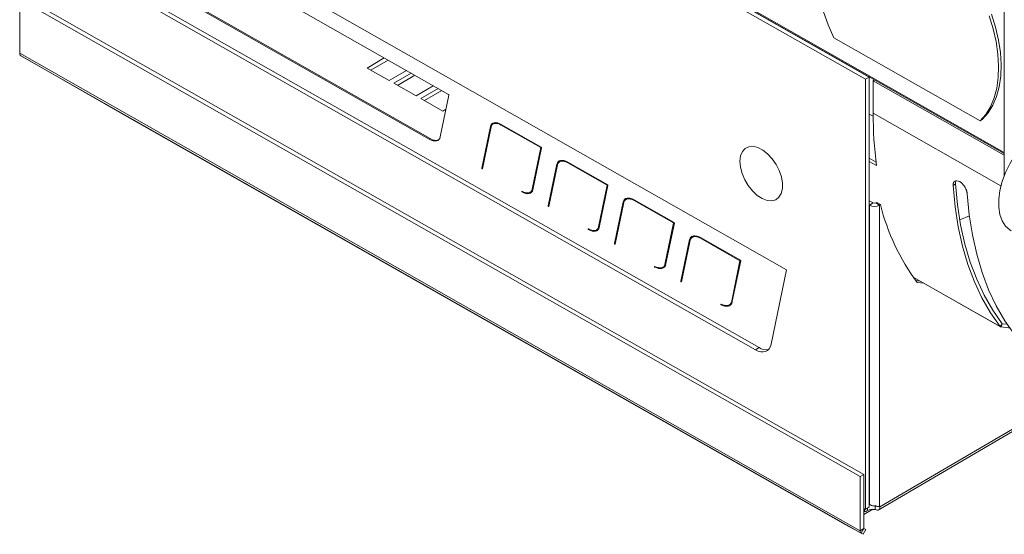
# Model space of a CAD drawing. Header units: millimetres. Extents: x 9 to 1220, y -890 to 456.
# Tile 3 of 10: x 468 to 690, y -622 to -506. Entities that reach past the tile are written whole.
import ezdxf

# ---------------------------------------------------------------- set-up
doc = ezdxf.new("R2010")
doc.units = ezdxf.units.MM

msp = doc.modelspace()

# ---------------------------------------------------------------- linework, layer by layer
at = {"color": 7, "linetype": 'Continuous', "lineweight": 15}
for p, q in [((641.01, -562.18), (505.49, -485.2)), ((658.83, -519.22), (606.99, -489.78)), ((659.68, -518.73), (607.76, -489.24)), ((607.8, -489.2), (690.13, -535.97)), ((690.13, -540.92), (690.13, -490.45)), ((564.78, -522.64), (510.91, -492.04)), ((657.64, -608.82), (468.03, -501.12)), ((468.03, -501.12), (468.03, -513.35)), ((658.48, -608.33), (468.87, -500.63)), ((498.45, -503.25), (633.98, -580.23)), ((499.29, -502.75), (634.82, -579.73)), ((506.51, -502.12), (560.38, -532.72)), ((506.72, -501.99), (560.59, -532.59)), ((684.66, -528.58), (651.69, -509.86)), ((468.03, -513.35), (657.64, -621.05)), ((468.27, -513.9), (657.88, -621.6)), ((468.27, -513.9), (468.71, -514.15)), ((468.71, -514.15), (491.67, -527.28)), ((546.38, -516.68), (550.27, -514.4)), ((547.23, -517.16), (551.12, -514.88)), ((551.37, -519.51), (546.38, -516.68)), ((555.26, -517.23), (551.37, -519.51)), ((552.44, -520.12), (556.33, -517.84)), ((553.28, -520.6), (557.18, -518.32)), ((658.83, -519.22), (659.68, -518.73)), ((658.83, -616.19), (658.83, -519.22)), ((659.68, -615.7), (659.68, -518.73)), ((660.87, -519.35), (660.54, -519.54)), ((660.54, -519.54), (690.13, -536.35)), ((660.54, -526.89), (660.54, -519.54)), ((557.43, -522.96), (552.44, -520.12)), ((561.32, -520.67), (557.43, -522.96)), ((558.49, -523.56), (562.39, -521.28)), ((559.34, -524.04), (563.23, -521.76)), ((563.48, -526.4), (558.49, -523.56)), ((562.9, -532.2), (564.85, -522.78)), ((564.19, -525.99), (563.48, -526.4)), ((654.2, -619.6), (491.67, -527.28)), ((491.67, -527.28), (491.67, -527.28)), ((659.68, -527.06), (660.54, -527.55)), ((684.66, -528.58), (685.22, -528.25)), ((574.21, -529.88), (572.27, -539.27)), ((572.41, -539.38), (574.36, -529.97)), ((574.21, -529.88), (574.42, -529.76)), ((574.42, -529.76), (574.42, -529.77)), ((575.05, -529.18), (574.78, -529.33)), ((585.69, -534.52), (576.67, -529.4)), ((576.67, -529.56), (585.6, -534.63)), ((560.59, -532.59), (560.38, -532.72)), ((585.6, -534.63), (583.65, -544.02)), ((583.79, -544.13), (585.76, -534.65)), ((585.6, -534.63), (585.73, -534.55)), ((661.21, -537.88), (659.68, -537.01)), ((572.27, -539.27), (572.45, -539.16)), ((589.18, -538.38), (587.24, -547.77)), ((587.37, -547.88), (589.33, -538.48)), ((589.18, -538.38), (589.39, -538.26)), ((589.39, -538.26), (589.38, -538.31)), ((590.03, -537.69), (589.77, -537.85)), ((600.66, -543.02), (591.64, -537.9)), ((591.64, -538.06), (600.57, -543.13)), ((661.31, -538.68), (659.68, -537.75)), ((600.57, -543.13), (598.62, -552.52)), ((598.76, -552.64), (600.73, -543.16)), ((600.57, -543.13), (600.7, -543.06)), ((679.13, -542.83), (678.57, -543.21)), ((581.33, -544.62), (581.48, -544.53)), ((583.17, -544.71), (583.43, -544.56)), ((604.99, -546.21), (604.73, -546.36)), ((605.17, -546.13), (605.37, -546.02)), ((587.24, -547.77), (587.42, -547.66)), ((604.15, -546.88), (602.2, -556.27)), ((602.34, -556.39), (604.3, -546.98)), ((604.15, -546.88), (604.36, -546.76)), ((604.36, -546.76), (604.35, -546.81)), ((615.63, -551.52), (606.61, -546.4)), ((606.61, -546.56), (606.75, -546.48)), ((606.61, -546.56), (615.54, -551.63)), ((660.55, -547.12), (659.68, -546.62)), ((659.71, -547.61), (659.68, -547.59)), ((660.55, -547.12), (659.71, -547.61)), ((659.71, -547.61), (659.71, -615.1)), ((661.12, -547.12), (661.34, -546.99)), ((661.12, -547.12), (661.97, -547.6)), ((661.42, -547.29), (661.34, -546.99)), ((661.34, -546.99), (662.2, -547.47)), ((661.97, -547.6), (662.2, -547.47)), ((661.97, -615.58), (661.97, -547.6)), ((680.08, -550.91), (682.26, -550.04)), ((596.3, -553.12), (596.45, -553.03)), ((615.54, -551.63), (613.59, -561.03)), ((613.73, -561.14), (615.7, -551.66)), ((615.54, -551.63), (615.67, -551.56)), ((598.14, -553.21), (598.4, -553.06)), ((619.12, -555.39), (619.33, -555.26)), ((619.33, -555.26), (619.32, -555.32)), ((619.96, -554.71), (619.7, -554.87)), ((630.6, -560.02), (621.58, -554.9)), ((621.58, -555.07), (621.72, -554.98)), ((621.58, -555.07), (630.51, -560.14)), ((619.12, -555.39), (617.17, -564.78)), ((617.31, -564.89), (619.26, -555.48)), ((611.27, -561.62), (611.44, -561.52)), ((613.59, -561.03), (613.78, -560.92)), ((630.51, -560.14), (628.56, -569.53)), ((628.7, -569.64), (630.67, -560.16)), ((630.51, -560.14), (630.64, -560.06)), ((637.53, -578.95), (641.01, -562.18)), ((669.6, -563.86), (689.29, -575.04)), ((617.17, -564.78), (617.36, -564.67)), ((671.15, -564.74), (670.15, -564.61)), ((672.01, -565.23), (670.45, -565.02)), ((626.24, -570.12), (626.41, -570.02)), ((628.12, -570.09), (628.39, -569.93)), ((628.56, -569.53), (628.75, -569.42)), ((689.68, -574.35), (689.21, -574.97)), ((689.39, -575.08), (689.68, -574.35)), ((690.75, -574.48), (689.68, -574.35)), ((689.68, -574.35), (689.68, -574.35)), ((634.82, -579.73), (633.98, -580.23)), ((661.71, -616.4), (697.93, -595.15)), ((658.48, -608.33), (657.64, -608.82)), ((658.48, -620.55), (658.48, -608.33)), ((657.64, -621.05), (657.64, -608.82)), ((659.68, -613.72), (659.71, -613.78)), ((659.68, -614.78), (659.71, -614.75)), ((659.68, -615.09), (659.71, -615.1)), ((660.45, -616.21), (658.48, -617.37)), ((658.48, -616.57), (658.66, -616.67)), ((658.84, -616.17), (658.59, -616.37)), ((659.6, -615.69), (658.76, -616.19)), ((658.83, -616.19), (659.68, -615.7)), ((659.28, -616.49), (659.28, -615.93)), ((660.97, -615.3), (660.97, -616.28)), ((662.04, -615.66), (661.89, -615.57)), ((654.2, -619.6), (658.32, -621.85)), ((654.2, -619.6), (654.2, -619.6)), ((654.2, -619.6), (654.21, -619.6)), ((658.48, -620.55), (657.64, -621.05)), ((658.48, -620.55), (657.88, -621.6)), ((658.32, -621.85), (657.88, -621.6)), ((658.32, -621.85), (658.91, -620.8)), ((658.91, -620.8), (658.48, -620.55))]:
    msp.add_line(p, q, dxfattribs=at)
at = {"color": 8, "linetype": 'Continuous', "lineweight": 15}
for p, q in [((608.02, -489.05), (690.13, -535.7)), ((660.54, -526.89), (689.38, -543.27)), ((576.67, -529.56), (576.82, -529.48)), ((591.64, -538.06), (591.79, -537.98)), ((583.65, -544.02), (583.84, -543.91)), ((598.62, -552.52), (598.81, -552.41)), ((602.2, -556.27), (602.39, -556.16)), ((669.57, -563.82), (689.21, -574.97)), ((689.21, -574.97), (689.39, -575.08)), ((662.04, -615.66), (697.46, -594.88)), ((658.76, -616.19), (658.48, -616.03)), ((662.03, -615.66), (662.04, -615.65))]:
    msp.add_line(p, q, dxfattribs=at)
at = {"color": 7, "linetype": 'Continuous', "lineweight": 15, "flags": 128}
for points in [[(651.69, -509.86), (650.42, -506.95), (649.35, -504.02)], [(686.69, -504.9), (687.59, -507.83), (688.26, -510.72), (688.68, -513.54), (688.85, -516.25), (688.76, -518.82), (688.42, -521.23), (687.83, -523.43), (687, -525.41), (685.94, -527.13), (684.66, -528.58)], [(687.25, -504.57), (688.15, -507.5), (688.82, -510.39), (689.24, -513.21), (689.41, -515.92), (689.32, -518.49), (688.98, -520.9), (688.39, -523.1), (687.56, -525.08), (686.5, -526.8), (685.22, -528.25)], [(691.65, -553.39), (691.36, -553.2), (690.4, -552.33), (689.65, -551.17), (689.14, -549.74), (688.89, -548.1), (688.89, -546.28), (689.14, -544.33), (689.65, -542.31), (690.4, -540.27), (691.36, -538.27), (692.51, -536.36), (693.82, -534.6), (695.25, -533.03), (696.76, -531.69), (698.32, -530.63)], [(630.5, -537.69), (630.62, -539.03), (630.99, -540.45), (631.59, -541.87), (632.39, -543.21), (633.36, -544.41), (634.42, -545.4), (635.54, -546.12), (636.64, -546.54), (637.67, -546.63), (638.57, -546.39), (639.3, -545.83), (639.81, -544.98), (640.08, -543.89), (640.1, -542.62), (639.85, -541.23), (639.36, -539.81), (638.65, -538.41), (637.76, -537.13), (636.74, -536.03), (635.64, -535.17), (634.53, -534.6), (633.45, -534.34), (632.48, -534.42), (631.66, -534.82), (631.04, -535.53), (630.64, -536.5), (630.5, -537.69)], [(572.27, -539.27), (572.27, -539.3), (572.28, -539.34), (572.3, -539.37), (572.32, -539.4), (572.35, -539.41), (572.37, -539.42), (572.39, -539.4), (572.41, -539.38)], [(689.21, -574.97), (687.04, -571.88), (685.09, -568.51), (683.39, -564.88), (681.92, -560.99), (680.7, -556.87), (679.73, -552.52), (679.02, -547.96), (678.57, -543.21)], [(689.68, -574.35), (687.53, -571.28), (685.6, -567.94), (683.91, -564.33), (682.45, -560.48), (681.24, -556.38), (680.28, -552.07), (679.58, -547.55), (679.13, -542.83)], [(581.33, -544.45), (581.31, -544.44), (581.28, -544.45), (581.27, -544.47), (581.26, -544.49), (581.27, -544.53), (581.28, -544.56), (581.31, -544.59), (581.33, -544.62)], [(681.77, -545.03), (682.23, -549.78), (682.94, -554.34), (683.91, -558.69), (685.13, -562.81), (686.59, -566.7), (688.3, -570.33), (690.24, -573.7), (692.41, -576.79)], [(587.24, -547.77), (587.24, -547.8), (587.25, -547.84), (587.26, -547.87), (587.29, -547.9), (587.32, -547.92), (587.34, -547.92), (587.36, -547.91), (587.37, -547.88)], [(596.3, -552.96), (596.27, -552.95), (596.25, -552.95), (596.24, -552.97), (596.23, -553), (596.24, -553.03), (596.25, -553.07), (596.27, -553.1), (596.3, -553.12)], [(602.2, -556.27), (602.2, -556.31), (602.21, -556.34), (602.23, -556.37), (602.26, -556.4), (602.29, -556.42), (602.31, -556.42), (602.33, -556.41), (602.34, -556.39)], [(611.27, -561.46), (611.24, -561.45), (611.22, -561.45), (611.21, -561.47), (611.2, -561.5), (611.21, -561.53), (611.22, -561.57), (611.24, -561.6), (611.27, -561.62)], [(617.17, -564.78), (617.17, -564.81), (617.18, -564.84), (617.2, -564.88), (617.23, -564.9), (617.26, -564.92), (617.28, -564.92), (617.3, -564.91), (617.31, -564.89)], [(626.24, -569.96), (626.21, -569.95), (626.19, -569.96), (626.17, -569.97), (626.17, -570), (626.17, -570.04), (626.19, -570.07), (626.21, -570.1), (626.24, -570.12)], [(691.3, -575.29), (691.05, -575.26), (689.39, -575.08)], [(633.98, -580.23), (634.59, -580.52), (635.19, -580.68), (635.75, -580.7), (636.27, -580.6), (636.71, -580.36), (637.08, -580), (637.36, -579.52), (637.53, -578.95)]]:
    msp.add_lwpolyline(points, dxfattribs=at)
at = {"color": 7, "linetype": 'Continuous', "lineweight": 15}
for centre, radius, start, end in [((468.63, -513.41), 0.603, 174.2906, 234.1308), ((564.71, -522.76), 0.146, 354.7388, 58.7928), ((747.84, -527.11), 87.29, 179.8528, 187.6106), ((585.61, -534.64), 0.146, 354.7388, 58.7928), ((600.58, -543.14), 0.146, 354.7388, 58.7928), ((660.83, -545.43), 2.46, 242.8765, 297.6596), ((660.83, -546.57), 0.615, 242.8765, 297.6596), ((710.28, -535.56), 49.54, 193.9175, 216.4942), ((615.55, -551.65), 0.146, 354.7388, 58.7928), ((630.52, -560.15), 0.146, 354.7388, 58.7928), ((689.42, -574.81), 0.271, 217.2496, 262.7363), ((636.4, -577.33), 2.88, 236.6866, 280.8748), ((658.75, -616.91), 0.722, 83.2942, 89.1844), ((660.39, -618.52), 2.31, 75.4642, 118.7344), ((661.58, -615.98), 0.557, 34.8403, 45.8828), ((658.24, -621.11), 0.603, 174.2906, 234.1308)]:
    msp.add_arc(centre, radius, start, end, dxfattribs=at)
for centre, major_axis, ratio, start_param, end_param in [((576.67, -531.65), (-2.12, 2.39), 0.550288, 5.268471, 6.673198), ((576.67, -531.65), (-2.01, 2.22), 0.546207, 5.25492, 6.652984), ((576.88, -531.53), (-2.12, 2.39), 0.550288, 6.243923, 6.673198), ((576.88, -531.53), (-2.01, 2.22), 0.546207, 5.682612, 6.172718), ((560.38, -530.38), (-2.15, 2.48), 0.553722, 2.13907, 3.541433), ((560.59, -530.26), (-2.15, 2.48), 0.553722, 2.13907, 2.972569), ((591.64, -540.24), (-2.09, 2.48), 0.557768, 5.296152, 6.669103), ((591.64, -540.24), (-1.99, 2.31), 0.554599, 5.28391, 6.648035), ((591.85, -540.12), (-2.09, 2.48), 0.557768, 6.254128, 6.669103), ((591.85, -540.12), (-1.99, 2.31), 0.554599, 5.699307, 6.182212), ((581.33, -542.36), (-2.01, 2.22), 0.546207, 2.113328, 3.520702), ((581.33, -542.36), (-2.12, 2.39), 0.550278, 2.126844, 3.531577), ((581.54, -542.24), (-2.01, 2.22), 0.546207, 3.031931, 3.392464), ((581.54, -542.24), (-2.12, 2.39), 0.550278, 2.438549, 2.965334), ((606.67, -548.77), (-2.17, 2.48), 0.55207, 5.296831, 6.650005), ((606.67, -548.77), (-2.07, 2.31), 0.548256, 5.285034, 6.628246), ((606.88, -548.64), (-2.17, 2.48), 0.55207, 6.244347, 6.650005), ((606.88, -548.64), (-2.07, 2.31), 0.548256, 5.685124, 6.172594), ((596.3, -550.86), (-2.01, 2.22), 0.546207, 2.113328, 3.520702), ((596.3, -550.86), (-2.12, 2.39), 0.550278, 2.126844, 3.531577), ((596.51, -550.74), (-2.01, 2.22), 0.546207, 3.031931, 3.392464), ((596.51, -550.74), (-2.12, 2.39), 0.550278, 2.438549, 2.965334), ((621.64, -557.27), (-2.17, 2.48), 0.55207, 5.296831, 6.650005), ((621.64, -557.27), (-2.07, 2.31), 0.548256, 5.285034, 6.628246), ((621.85, -557.15), (-2.17, 2.48), 0.55207, 6.244347, 6.650005), ((621.85, -557.15), (-2.07, 2.31), 0.548256, 5.685124, 6.172594), ((610.6, -558.96), (2.8, -2.43), 0.480258, 5.328552, 6.506454), ((610.6, -558.96), (2.91, -2.58), 0.488981, 5.333455, 6.519395), ((610.81, -558.84), (2.91, -2.58), 0.488981, 5.529376, 6.063642), ((610.81, -558.84), (2.8, -2.43), 0.480258, 6.056141, 6.425525), ((625.57, -567.46), (2.8, -2.43), 0.480258, 5.328552, 6.506454), ((625.57, -567.46), (2.91, -2.58), 0.488981, 5.333455, 6.519395), ((625.78, -567.34), (2.91, -2.58), 0.488981, 5.529376, 6.063642), ((625.78, -567.34), (2.8, -2.43), 0.480258, 6.122712, 6.425525)]:
    msp.add_ellipse(centre, major_axis=major_axis, ratio=ratio, start_param=start_param, end_param=end_param, dxfattribs=at)
for points, knots in [([(678.57, -543.21), (678.57, -543.16), (678.57, -543.06), (678.58, -542.93), (678.59, -542.8), (678.62, -542.68), (678.66, -542.58), (678.7, -542.48), (678.75, -542.39), (678.81, -542.32), (678.88, -542.25), (679.06, -542.12), (679.43, -542.03), (679.96, -542.23), (680.38, -542.5), (680.68, -542.76), (680.95, -543.07), (681.2, -543.42), (681.38, -543.73), (681.49, -543.98), (681.56, -544.16), (681.63, -544.36), (681.68, -544.57), (681.73, -544.8), (681.76, -544.95), (681.77, -545.03)], [0, 0, 0, 0, 0.027607, 0.054314, 0.080223, 0.105446, 0.130105, 0.154329, 0.178256, 0.202026, 0.225785, 0.249678, 0.37489, 0.499034, 0.561352, 0.620342, 0.678342, 0.737805, 0.801016, 0.827074, 0.855631, 0.886995, 0.921401, 0.959024, 1, 1, 1, 1]), ([(661.97, -615.58), (661.83, -615.57), (661.61, -615.56), (661.16, -615.48), (660.68, -615.46), (660.15, -615.34), (659.87, -615.19), (659.71, -615.1)], [0, 0, 0, 0, 0.2360307, 0.3723138, 0.5921631, 0.772731, 1, 1, 1, 1]), ([(658.76, -616.19), (658.69, -616.24), (658.55, -616.37), (658.55, -616.57), (658.65, -616.68), (658.79, -616.72), (659.01, -616.67), (659.19, -616.55), (659.28, -616.49)], [0, 0, 0, 0, 0.172015, 0.391241, 0.521617, 0.666306, 0.825678, 1, 1, 1, 1]), ([(660.97, -616.28), (661.13, -616.34), (661.46, -616.45), (661.77, -616.38), (661.95, -616.24), (662.03, -616.08), (662.07, -615.89), (662.05, -615.74), (662.04, -615.66)], [0, 0, 0, 0, 0.243655, 0.489855, 0.615142, 0.741783, 0.869998, 1, 1, 1, 1])]:
    msp.add_open_spline(points, degree=3, knots=knots, dxfattribs=at)
msp.add_open_spline([(679.13, -542.83), (679.12, -542.58), (679.15, -542.37), (679.22, -542.21)], degree=3, dxfattribs=at)

doc.saveas('drawing.dxf')
